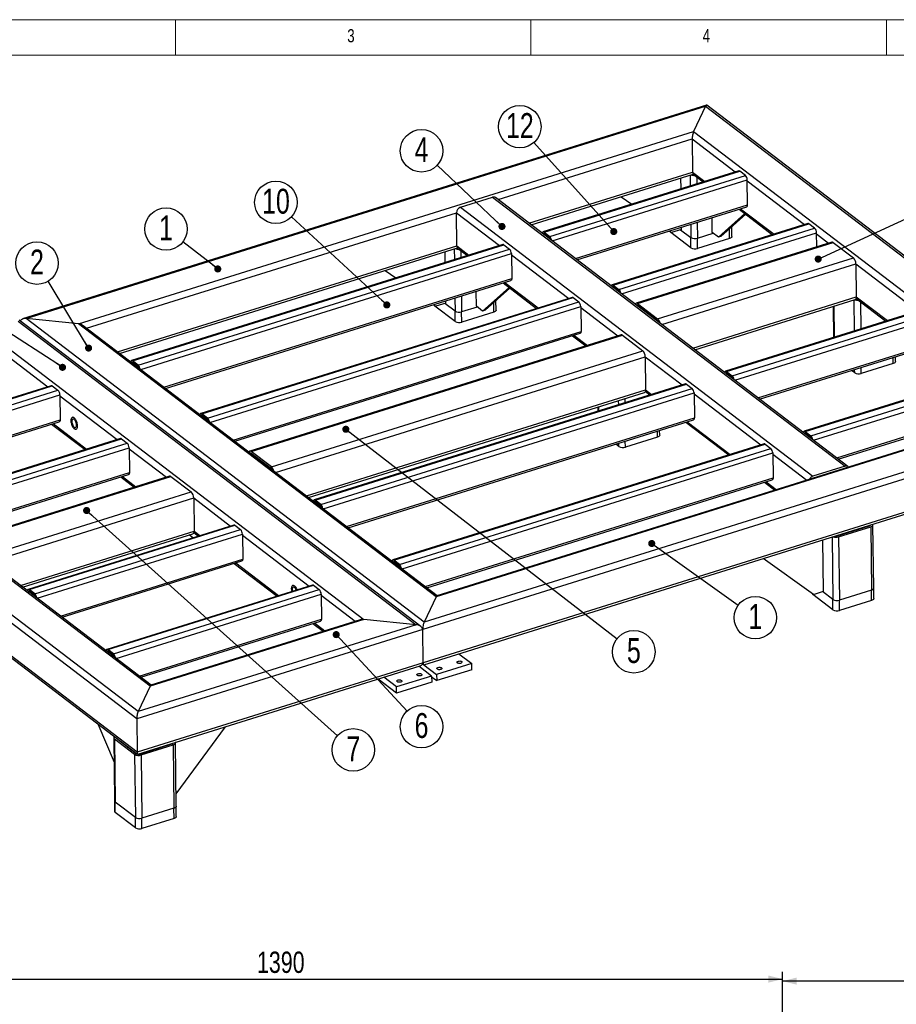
# Model space of a CAD drawing. Header units: millimetres. Extents: x 5 to 589, y 5 to 415.
# Tile 6 of 13: x 75 to 198, y 276 to 415. Entities that reach past the tile are written whole.
import ezdxf

# ---------------------------------------------------------------- set-up
doc = ezdxf.new("R2010")
doc.units = ezdxf.units.MM
doc.layers.add('COTES', color=1, linetype='Continuous')
doc.layers.add('NOTES', color=6, linetype='Continuous')
doc.layers.add('TRAIT-FORT', color=4, linetype='Continuous', lineweight=25)
doc.styles.add('SLDTEXTSTYLE0', font='TXT', dxfattribs={"width": 0.75})
doc.dimstyles.new('SLDDIMSTYLE0', dxfattribs={"dimtxt": 3, "dimasz": 2, "dimexe": 0, "dimexo": 0.0625, "dimgap": 0.75, "dimtad": 1, "dimlfac": 10, "dimrnd": 1e-09, "dimzin": 12, "dimdsep": 46, "dimtxsty": 'SLDTEXTSTYLE0', "dimsah": 1, "dimcen": 0.09, "dimadec": 0, "dimazin": 3, "dimtfac": 1, "dimtofl": 0, "dimtmove": 0, "dimatfit": 3, "dimfxl": 0, "dimfrac": 2, "dimtolj": 1, "dimtzin": 12, "dimarcsym": 0})
doc.dimstyles.new('SLDDIMSTYLE7', dxfattribs={"dimtxt": 0.18, "dimasz": 1, "dimexe": 0, "dimexo": 0.0625, "dimgap": 0, "dimtad": 0, "dimtih": 1, "dimtoh": 1, "dimdec": 0, "dimrnd": 1e-09, "dimzin": 0, "dimdsep": 46, "dimtxsty": 'Standard', "dimblk1": 'DOT', "dimblk2": 'DOT', "dimsah": 1, "dimcen": 0.09, "dimadec": 0, "dimazin": 0, "dimtfac": 1, "dimtdec": 0, "dimtofl": 0, "dimtmove": 0, "dimatfit": 3, "dimldrblk": 'DOT', "dimfxl": 0, "dimfrac": 2, "dimtolj": 1, "dimtzin": 0, "dimarcsym": 0})

# ---------------------------------------------------------------- blocks, each defined once
blk = doc.blocks.new('_D_2')
at = {"layer": 'COTES', "color": 1}
for p, q in [((43.4, 270.87), (43.4, 281)), ((43.4, 280), (182.4, 280)), ((182.4, 270.87), (182.4, 281))]:
    blk.add_line(p, q, dxfattribs=at)
for points in [[(43.4, 280), (45.4, 279.5), (45.4, 280.5)], [(182.4, 280), (180.4, 280.5), (180.4, 279.5)]]:
    blk.add_solid(points, dxfattribs=at)
at = {"layer": 'COTES', "color": 1, "insert": (108.47, 283.87), "char_height": 3, "attachment_point": 1, "style": 'SLDTEXTSTYLE0'}
blk.add_mtext('1390', dxfattribs=at)
blk = doc.blocks.new('_D_3')
at = {"layer": 'COTES', "color": 1}
for p, q in [((182.4, 270.87), (182.4, 280.71)), ((229.4, 270.87), (229.4, 280.71)), ((229.4, 279.71), (182.4, 279.71))]:
    blk.add_line(p, q, dxfattribs=at)
for points in [[(182.4, 279.71), (184.4, 279.21), (184.4, 280.21)], [(229.4, 279.71), (227.4, 280.21), (227.4, 279.21)]]:
    blk.add_solid(points, dxfattribs=at)
at = {"layer": 'COTES', "color": 1, "insert": (202.58, 283.58), "char_height": 3, "attachment_point": 1, "style": 'SLDTEXTSTYLE0'}
blk.add_mtext('470', dxfattribs=at)
blk = doc.blocks.new('SW_NOTE_6')
at = {"layer": 'NOTES', "color": 0}
blk.add_circle((2.43, -1.74), 2.99, dxfattribs=at)
at = {"layer": 'NOTES', "color": 0, "insert": (2.43, 0.17), "char_height": 3.5, "attachment_point": 2, "style": 'SLDTEXTSTYLE0'}
blk.add_mtext('1', dxfattribs=at)
blk = doc.blocks.new('_Dot')
at = {"color": 0, "linetype": 'ByBlock', "lineweight": -2}
blk.add_line((-0.5, 0), (-1, 0), dxfattribs=at)
at = {"color": 0, "linetype": 'ByBlock', "const_width": 0.5}
blk.add_lwpolyline([(-0.25, 0, 1), (0.25, 0, 1)], format="xyb", close=True, dxfattribs=at)
blk = doc.blocks.new('SW_NOTE_7')
at = {"layer": 'NOTES', "color": 0}
blk.add_circle((-2.36, 1.82), 2.99, dxfattribs=at)
at = {"layer": 'NOTES', "color": 0, "insert": (-2.36, 3.73), "char_height": 3.5, "attachment_point": 2, "style": 'SLDTEXTSTYLE0'}
blk.add_mtext('1', dxfattribs=at)
blk = doc.blocks.new('SW_NOTE_10')
at = {"layer": 'NOTES', "color": 0}
blk.add_circle((-1.55, 2.55), 2.99, dxfattribs=at)
at = {"layer": 'NOTES', "color": 0, "insert": (-1.55, 4.46), "char_height": 3.5, "attachment_point": 2, "style": 'SLDTEXTSTYLE0'}
blk.add_mtext('2', dxfattribs=at)
blk = doc.blocks.new('SW_NOTE_12')
at = {"layer": 'NOTES', "color": 0}
blk.add_circle((-2.17, 2.05), 2.99, dxfattribs=at)
at = {"layer": 'NOTES', "color": 0, "insert": (-2.17, 3.96), "char_height": 3.5, "attachment_point": 2, "style": 'SLDTEXTSTYLE0'}
blk.add_mtext('4', dxfattribs=at)
blk = doc.blocks.new('SW_NOTE_13')
at = {"layer": 'NOTES', "color": 0}
blk.add_circle((-1.99, 2.22), 2.99, dxfattribs=at)
at = {"layer": 'NOTES', "color": 0, "insert": (-1.98, 4.13), "char_height": 3.5, "attachment_point": 2, "style": 'SLDTEXTSTYLE0'}
blk.add_mtext('12', dxfattribs=at)
blk = doc.blocks.new('SW_NOTE_14')
at = {"layer": 'NOTES', "color": 0}
blk.add_circle((-2.19, 2.03), 2.99, dxfattribs=at)
at = {"layer": 'NOTES', "color": 0, "insert": (-2.18, 3.94), "char_height": 3.5, "attachment_point": 2, "style": 'SLDTEXTSTYLE0'}
blk.add_mtext('10', dxfattribs=at)
blk = doc.blocks.new('SW_NOTE_18')
at = {"layer": 'NOTES', "color": 0}
blk.add_circle((2.36, -1.83), 2.99, dxfattribs=at)
at = {"layer": 'NOTES', "color": 0, "insert": (2.37, 0.09), "char_height": 3.5, "attachment_point": 2, "style": 'SLDTEXTSTYLE0'}
blk.add_mtext('5', dxfattribs=at)
blk = doc.blocks.new('SW_NOTE_19')
at = {"layer": 'NOTES', "color": 0}
blk.add_circle((2.22, -1.99), 2.99, dxfattribs=at)
at = {"layer": 'NOTES', "color": 0, "insert": (2.23, -0.08), "char_height": 3.5, "attachment_point": 2, "style": 'SLDTEXTSTYLE0'}
blk.add_mtext('7', dxfattribs=at)
blk = doc.blocks.new('SW_NOTE_20')
at = {"layer": 'NOTES', "color": 0}
blk.add_circle((2.03, -2.19), 2.99, dxfattribs=at)
at = {"layer": 'NOTES', "color": 0, "insert": (2.03, -0.28), "char_height": 3.5, "attachment_point": 2, "style": 'SLDTEXTSTYLE0'}
blk.add_mtext('6', dxfattribs=at)

msp = doc.modelspace()

# ---------------------------------------------------------------- linework, layer by layer
at = {"color": 7, "linetype": 'Continuous', "lineweight": 18}
for p, q in [((589, 415), (5, 415)), ((97, 415), (97, 410)), ((147, 410), (147, 415)), ((197, 415), (197, 410)), ((584, 410), (10, 410))]:
    msp.add_line(p, q, dxfattribs=at)
at = {"layer": 'TRAIT-FORT', "color": 4, "linetype": 'Continuous', "lineweight": 25}
for p, q in [((171.6933, 402.9766), (75.5034, 372.891)), ((76.0037, 372.9343), (171.5774, 402.8272)), ((171.5774, 402.8272), (169.8942, 399.2515)), ((171.5774, 402.8272), (227.5559, 360.1125)), ((228.2238, 359.8634), (171.7319, 402.9698)), ((83.3556, 372.1845), (169.8942, 399.2515)), ((169.8942, 399.2515), (220.2041, 360.8623)), ((142.3768, 389.6782), (169.6906, 398.2213)), ((169.6906, 398.2213), (169.7448, 393.5554)), ((169.6906, 398.2213), (175.7549, 393.5938)), ((146.7296, 386.3568), (169.7448, 393.5554)), ((176.227, 393.7415), (148.6984, 385.1313)), ((148.8425, 385.0915), (176.3711, 393.7017)), ((169.7448, 393.5554), (171.4564, 392.2494)), ((177.1683, 393.0934), (176.3711, 393.7017)), ((147.0246, 386.1317), (169.825, 393.2631)), ((149.6397, 384.4832), (177.1683, 393.0934)), ((149.991, 383.8682), (177.4391, 392.4532)), ((168.1261, 391.2077), (168.1084, 392.7262)), ((169.3986, 393.1297), (169.4163, 391.6113)), ((169.8075, 393.2765), (171.2416, 392.1822)), ((170.3194, 392.8859), (170.3308, 391.8973)), ((177.4798, 388.9538), (177.4391, 392.4532)), ((177.4408, 392.3074), (185.498, 386.1593)), ((137.073, 388.6047), (141.5905, 390.0177)), ((141.5905, 390.0177), (191.1918, 352.1692)), ((191.603, 352.116), (142.0017, 389.9644)), ((159.6915, 390.0936), (161.1793, 389.035)), ((137.073, 388.6047), (186.6743, 350.7563)), ((153.2556, 381.3772), (177.4798, 388.9538)), ((153.4768, 381.2083), (177.3633, 388.6794)), ((176.2773, 388.3397), (180.9847, 384.7477)), ((176.492, 388.4069), (181.1995, 384.8149)), ((84.4962, 371.5747), (136.5151, 387.8449)), ((136.5693, 383.179), (136.5151, 387.8449)), ((136.5151, 387.8449), (142.5794, 383.2174)), ((172.5003, 385.0515), (172.4759, 387.1507)), ((173.386, 384.3757), (177.0954, 387.7154)), ((177.2201, 387.6203), (173.7389, 384.486)), ((185.9701, 386.307), (158.4415, 377.6968)), ((158.5856, 377.657), (186.1142, 386.2672)), ((159.3828, 377.0487), (186.9114, 385.6589)), ((166.4682, 385.2717), (166.7808, 385.0493)), ((168.1925, 385.4909), (166.7808, 385.0493)), ((168.0582, 385.4488), (169.5007, 384.3482)), ((168.1925, 385.4909), (168.1888, 385.8099)), ((169.479, 386.2134), (169.5007, 384.3482)), ((170.3936, 386.4994), (170.4197, 384.2544)), ((174.9541, 384.2093), (174.9384, 385.566)), ((175.2664, 384.4874), (175.2506, 385.8471)), ((186.9114, 385.6589), (186.1142, 386.2672)), ((148.7952, 384.7806), (148.9163, 384.8185)), ((148.8425, 385.0915), (149.6397, 384.4832)), ((149.6423, 384.2645), (148.8451, 384.8728)), ((159.7341, 376.4337), (187.1822, 385.0187)), ((166.6833, 385.0528), (166.6825, 385.1193)), ((169.5176, 382.8901), (166.6833, 385.0528)), ((169.5176, 382.8901), (169.5007, 384.3482)), ((170.4197, 384.2544), (172.6363, 384.9477)), ((170.4366, 382.7963), (170.4197, 384.2544)), ((174.9541, 384.2093), (170.4366, 382.7963)), ((173.386, 384.3757), (172.5003, 385.0515)), ((173.7389, 384.486), (173.386, 384.3757)), ((187.2051, 383.0529), (187.1822, 385.0187)), ((187.1839, 384.8729), (188.8818, 383.5773)), ((88.8489, 368.2533), (136.5693, 383.179)), ((89.1439, 368.0282), (136.6632, 382.891)), ((143.0515, 383.3651), (90.8177, 367.0278)), ((90.9619, 366.988), (143.1957, 383.3253)), ((91.7591, 366.3797), (143.9928, 382.717)), ((136.2231, 382.7533), (136.2408, 381.2349)), ((136.5693, 383.179), (138.2809, 381.873)), ((136.7296, 382.8256), (138.0661, 381.8058)), ((137.1439, 382.5095), (137.1554, 381.5209)), ((143.1957, 383.3253), (143.9928, 382.717)), ((189.3321, 383.7181), (161.8035, 375.1079)), ((161.9957, 375.0549), (189.5243, 383.6651)), ((189.5243, 383.6651), (192.3587, 381.5023)), ((92.1103, 365.7647), (144.2636, 382.0768)), ((134.9506, 380.8313), (134.933, 382.3498)), ((144.2636, 382.0768), (144.3043, 378.5774)), ((144.2653, 381.931), (152.3225, 375.7829)), ((164.8301, 372.8921), (192.3587, 381.5023)), ((126.516, 379.7172), (128.0038, 378.6586)), ((165.406, 372.1057), (192.7198, 380.6488)), ((192.7198, 380.6488), (192.774, 375.9829)), ((192.7198, 380.6488), (201.4413, 373.9938)), ((95.3749, 363.2736), (144.3043, 378.5774)), ((95.5962, 363.1048), (144.1878, 378.303)), ((140.2105, 373.9993), (143.9199, 377.339)), ((144.0446, 377.2439), (140.5634, 374.1096)), ((143.1018, 377.9633), (147.8092, 374.3713)), ((143.3166, 378.0305), (148.024, 374.4385)), ((158.5383, 377.3461), (158.6594, 377.384)), ((158.5856, 377.657), (159.3828, 377.0487)), ((159.3854, 376.83), (158.5882, 377.4383)), ((152.7946, 375.9306), (100.5608, 359.5933)), ((100.705, 359.5535), (152.9388, 375.8908)), ((136.3035, 375.837), (136.3252, 373.9718)), ((137.2181, 376.123), (137.2442, 373.878)), ((139.3248, 374.6751), (139.3004, 376.7743)), ((142.091, 374.111), (142.0752, 375.4707)), ((152.9388, 375.8908), (153.7359, 375.2825)), ((169.7587, 368.7843), (192.774, 375.9829)), ((170.0537, 368.5592), (192.6187, 375.617)), ((192.4278, 375.5572), (192.4785, 371.1904)), ((192.7472, 375.7723), (196.9279, 372.5821)), ((192.774, 375.9829), (197.1427, 372.6493)), ((101.5022, 358.9452), (153.7359, 375.2825)), ((101.8534, 358.3302), (154.0067, 374.6423)), ((133.2928, 374.8953), (133.6053, 374.6729)), ((133.5078, 374.6764), (133.507, 374.7429)), ((136.3421, 372.5137), (133.5078, 374.6764)), ((135.017, 375.1145), (133.6053, 374.6729)), ((136.3252, 373.9718), (134.8827, 375.0724)), ((135.017, 375.1145), (135.0133, 375.4335)), ((139.4608, 374.5713), (137.2442, 373.878)), ((140.2105, 373.9993), (139.3248, 374.6751)), ((140.5634, 374.1096), (140.2105, 373.9993)), ((141.7786, 373.8329), (141.7629, 375.1896)), ((154.0067, 374.6423), (154.0474, 371.1429)), ((154.0084, 374.4965), (159.2493, 370.4975)), ((161.9957, 375.0549), (164.8301, 372.8921)), ((164.8335, 372.6005), (161.9991, 374.7633)), ((162.0402, 374.674), (162.094, 374.6909)), ((201.9133, 374.1414), (174.3847, 365.5312)), ((174.5289, 365.4914), (202.0575, 374.1016)), ((189.5291, 374.6506), (189.5799, 370.2838)), ((189.6287, 374.6818), (189.6795, 370.315)), ((193.3485, 375.3134), (193.3931, 371.4765)), ((131.5208, 329.6173), (75.0289, 372.7237)), ((83.3556, 372.1845), (76.0037, 372.9343)), ((131.9823, 330.2196), (76.0037, 372.9343)), ((136.3421, 372.5137), (136.3252, 373.9718)), ((137.2611, 372.4199), (137.2442, 373.878)), ((141.7786, 373.8329), (137.2611, 372.4199)), ((175.3261, 364.8831), (202.8547, 373.4933)), ((175.6773, 364.2681), (203.1255, 372.8532)), ((74.8744, 372.5811), (130.8529, 329.8664)), ((133.6654, 333.7954), (83.3556, 372.1845)), ((133.8024, 333.9514), (84.0235, 371.9354)), ((105.118, 355.8391), (154.0474, 371.1429)), ((105.3393, 355.6703), (153.9309, 370.8685)), ((159.6996, 370.6383), (107.4658, 354.301)), ((107.658, 354.2479), (159.8918, 370.5853)), ((152.8449, 370.5288), (154.7359, 369.0858)), ((153.0597, 370.596), (154.9507, 369.153)), ((159.8918, 370.5853), (162.7261, 368.4225)), ((73.1912, 369.0054), (123.501, 330.6162)), ((178.9419, 361.7771), (203.1661, 369.3537)), ((179.1632, 361.6082), (203.0497, 369.0793)), ((72.9876, 367.9752), (79.0519, 363.3477)), ((110.4924, 352.0852), (162.7261, 368.4225)), ((111.0683, 351.2988), (163.0872, 367.5689)), ((163.0872, 367.5689), (163.1414, 362.903)), ((163.0872, 367.5689), (168.2658, 363.6174)), ((197.9833, 366.6368), (197.9733, 367.4916)), ((198.2956, 366.9149), (198.2878, 367.5899)), ((90.9146, 366.6771), (91.0356, 366.715)), ((91.7591, 366.3797), (90.9619, 366.988)), ((91.7616, 366.161), (90.9644, 366.7693)), ((192.5468, 365.3176), (192.5413, 365.7926)), ((193.4658, 365.2238), (193.4558, 366.0786)), ((197.9833, 366.6368), (193.4658, 365.2238)), ((174.4816, 365.1805), (174.6026, 365.2184)), ((174.5289, 365.4914), (175.3261, 364.8831)), ((175.3286, 364.6644), (174.5314, 365.2727)), ((212.985, 365.6931), (185.4564, 357.0829)), ((185.6006, 357.0431), (213.1292, 365.6533)), ((186.3978, 356.4348), (213.9264, 365.045)), ((186.749, 355.8198), (214.1972, 364.4048)), ((192.5468, 365.3176), (192.1037, 365.6557)), ((79.524, 363.4954), (50.5836, 354.4436)), ((50.7278, 354.4039), (79.6681, 363.4556)), ((79.6681, 363.4556), (80.4653, 362.8473)), ((168.7378, 363.765), (116.5041, 347.4277)), ((116.6483, 347.3879), (168.882, 363.7252)), ((117.4454, 346.7796), (169.6792, 363.1169)), ((168.882, 363.7252), (169.6792, 363.1169)), ((51.525, 353.7956), (80.4653, 362.8473)), ((51.8762, 353.1806), (80.7361, 362.2071)), ((80.7361, 362.2071), (80.7768, 358.7077)), ((80.7378, 362.0613), (88.795, 355.9132)), ((115.421, 347.9774), (163.1414, 362.903)), ((115.716, 347.7523), (162.9862, 362.5371)), ((117.7967, 346.1646), (169.95, 362.4768)), ((160.211, 361.6691), (160.2176, 361.1001)), ((163.1146, 362.6924), (163.7525, 362.2057)), ((163.1414, 362.903), (163.9672, 362.2729)), ((169.95, 362.4768), (169.9906, 358.9773)), ((169.9517, 362.3309), (179.3375, 355.169)), ((91.7482, 317.6355), (35.7696, 360.3502)), ((220.2041, 360.8623), (133.6654, 333.7954)), ((219.7037, 360.819), (133.7813, 333.9448)), ((156.3978, 360.4764), (156.4044, 359.9074)), ((156.4974, 360.5076), (156.504, 359.9386)), ((159.2964, 361.3831), (159.303, 360.814)), ((190.0136, 353.3288), (214.2378, 360.9054)), ((190.2349, 353.1599), (214.1214, 360.631)), ((91.5446, 316.6053), (34.8574, 359.8607)), ((93.4313, 321.2112), (43.1215, 359.6004)), ((93.5683, 321.3672), (43.7894, 359.3513)), ((100.6577, 359.2426), (100.7787, 359.2805)), ((101.5022, 358.9452), (100.705, 359.5535)), ((101.5047, 358.7265), (100.7076, 359.3348)), ((121.0613, 343.6736), (169.9906, 358.9773)), ((228.4817, 359.4355), (131.7787, 329.1894)), ((227.5559, 360.1125), (131.9823, 330.2196)), ((55.1408, 350.6895), (80.7768, 358.7077)), ((55.3621, 350.5207), (80.6603, 358.4333)), ((79.5742, 358.0936), (84.2817, 354.5016)), ((79.789, 358.1608), (84.4965, 354.5688)), ((121.2825, 343.5047), (169.8742, 358.7029)), ((168.7881, 358.3632), (174.8242, 353.7574)), ((169.0029, 358.4304), (175.039, 353.8246)), ((164.8078, 356.2604), (160.2903, 354.8474)), ((164.8078, 356.2604), (164.7978, 357.1152)), ((165.1201, 356.5385), (165.1123, 357.2135)), ((185.5533, 356.7322), (185.6743, 356.7701)), ((185.6006, 357.0431), (186.3978, 356.4348)), ((186.4003, 356.2161), (185.6032, 356.8244)), ((91.5988, 311.9394), (34.9117, 355.1948)), ((35.1696, 354.7669), (91.6614, 311.6605)), ((89.2671, 356.0609), (60.3267, 347.0091)), ((60.4709, 346.9693), (89.4112, 356.0211)), ((61.2681, 346.3611), (90.2084, 355.4128)), ((61.6193, 345.746), (90.4792, 354.7726)), ((89.4112, 356.0211), (90.2084, 355.4128)), ((90.4792, 354.7726), (90.5199, 351.2732)), ((179.8095, 355.3167), (127.5758, 338.9794)), ((127.72, 338.9396), (179.9537, 355.2769)), ((228.5359, 354.7697), (131.8329, 324.5236)), ((159.3713, 354.9412), (158.9282, 355.2793)), ((159.3713, 354.9412), (159.3658, 355.4162)), ((160.2903, 354.8474), (160.2803, 355.7022)), ((179.9537, 355.2769), (180.7509, 354.6686)), ((90.4809, 354.6268), (95.7218, 350.6278)), ((110.4924, 352.0852), (107.658, 354.2479)), ((110.4958, 351.7936), (107.6614, 353.9563)), ((107.7025, 353.8671), (107.7563, 353.8839)), ((128.5171, 338.3313), (180.7509, 354.6686)), ((128.8684, 337.7163), (181.0217, 354.0284)), ((131.9342, 324.2379), (228.1241, 354.3235)), ((181.0217, 354.0284), (181.0624, 350.529)), ((181.0234, 353.8826), (185.8214, 350.2215)), ((191.1918, 352.1692), (186.6743, 350.7563)), ((64.8839, 343.255), (90.5199, 351.2732)), ((65.1052, 343.0862), (90.4034, 350.9988)), ((96.172, 350.7686), (67.2317, 341.7168)), ((67.4239, 341.6638), (96.3643, 350.7156)), ((89.3173, 350.6591), (91.2084, 349.2161)), ((89.5321, 350.7263), (91.4232, 349.2833)), ((96.3643, 350.7156), (99.1986, 348.5528)), ((132.133, 335.2252), (181.0624, 350.529)), ((132.3542, 335.0564), (180.9459, 350.2546)), ((179.8598, 349.9149), (181.308, 348.8098)), ((180.0746, 349.9821), (181.5228, 348.877)), ((70.2583, 339.501), (99.1986, 348.5528)), ((70.8342, 338.7146), (99.5597, 347.6992)), ((99.5597, 347.6992), (99.6139, 343.0333)), ((99.5597, 347.6992), (104.7383, 343.7477)), ((116.6009, 347.077), (116.722, 347.1149)), ((117.4454, 346.7796), (116.6483, 347.3879)), ((117.448, 346.5609), (116.6508, 347.1692)), ((105.2103, 343.8953), (76.27, 334.8435)), ((76.4142, 334.8038), (105.3545, 343.8555)), ((105.3545, 343.8555), (106.1516, 343.2472)), ((190.1079, 342.3556), (194.6254, 343.7686)), ((190.285, 342.2205), (194.8025, 343.6334)), ((194.7319, 343.8793), (194.7325, 343.822)), ((194.8025, 343.6334), (194.9059, 334.7391)), ((195.2182, 335.0172), (195.1148, 343.9115)), ((75.1869, 335.3932), (99.6139, 343.0333)), ((75.4819, 335.1681), (99.4586, 342.6674)), ((77.2113, 334.1955), (106.1516, 343.2472)), ((77.5626, 333.5805), (106.4224, 342.6071)), ((99.4493, 342.0934), (98.9185, 342.4985)), ((99.5871, 342.8227), (100.2249, 342.336)), ((99.6139, 343.0333), (100.4397, 342.4032)), ((106.4224, 342.6071), (106.4631, 339.1076)), ((106.4241, 342.4612), (115.81, 335.2993)), ((190.285, 342.2205), (190.3884, 333.3261)), ((191.4755, 342.8608), (191.4764, 342.7837)), ((191.9328, 343.0039), (191.9337, 342.9267)), ((188.1612, 334.5626), (188.0771, 341.7979)), ((189.3673, 342.2014), (189.4694, 333.4199)), ((80.8272, 331.0894), (106.4631, 339.1076)), ((81.0484, 330.9206), (106.3466, 338.8332)), ((105.2606, 338.4935), (111.2966, 333.8877)), ((105.4754, 338.5607), (111.5114, 333.9549)), ((127.6727, 338.6287), (127.7937, 338.6666)), ((128.5171, 338.3313), (127.72, 338.9396)), ((128.5197, 338.1126), (127.7225, 338.7209)), ((186.7495, 334.121), (179.6601, 339.1653)), ((116.282, 335.447), (87.3417, 326.3952)), ((87.4859, 326.3555), (116.4262, 335.4072)), ((116.4262, 335.4072), (117.2233, 334.7989)), ((76.3668, 334.4929), (76.4879, 334.5307)), ((77.2113, 334.1955), (76.4142, 334.8038)), ((77.2139, 333.9768), (76.4167, 334.5851)), ((88.283, 325.7472), (117.2233, 334.7989)), ((88.6343, 325.1322), (117.4942, 334.1587)), ((117.4942, 334.1587), (117.5348, 330.6593)), ((117.4958, 334.0129), (122.2938, 330.3518)), ((186.652, 334.1245), (186.6512, 334.191)), ((189.4863, 331.9618), (186.652, 334.1245)), ((186.7495, 334.121), (188.1612, 334.5626)), ((189.4694, 333.4199), (188.0269, 334.5205)), ((194.9059, 334.7391), (190.3884, 333.3261)), ((194.9228, 333.281), (194.9059, 334.7391)), ((195.2351, 333.5591), (195.2182, 335.0172)), ((133.6654, 333.7954), (131.9823, 330.2196)), ((189.4863, 331.9618), (189.4694, 333.4199)), ((190.4053, 331.868), (190.3884, 333.3261)), ((194.9228, 333.281), (190.4053, 331.868)), ((130.8529, 329.8664), (91.7482, 317.6355)), ((91.8989, 322.6411), (117.5348, 330.6593)), ((92.1201, 322.4723), (117.4184, 330.3849)), ((123.501, 330.6162), (93.4313, 321.2112)), ((123.0007, 330.5729), (93.5472, 321.3606)), ((116.3323, 330.0452), (117.7805, 328.9401)), ((116.5471, 330.1124), (117.9953, 329.0073)), ((130.8529, 329.8664), (123.501, 330.6162)), ((131.7787, 329.1894), (91.5446, 316.6053)), ((131.8329, 324.5236), (131.7787, 329.1894)), ((87.4385, 326.0446), (87.5596, 326.0824)), ((88.283, 325.7472), (87.4859, 326.3555)), ((88.2856, 325.5285), (87.4884, 326.1367)), ((136.8845, 325.7862), (138.6837, 324.4134)), ((131.8329, 324.5236), (91.5988, 311.9394)), ((131.7811, 324.332), (131.8955, 324.2447)), ((131.9435, 324.2408), (133.7426, 322.868)), ((138.6837, 324.4134), (133.7426, 322.868)), ((138.6938, 323.5385), (138.6837, 324.4134)), ((91.7001, 311.6537), (131.4211, 324.0774)), ((133.0368, 322.6472), (131.2376, 324.02)), ((133.7426, 322.868), (133.7528, 321.9931)), ((138.6938, 323.5385), (133.7528, 321.9931)), ((128.1059, 320.2269), (125.4906, 322.2225)), ((128.0957, 321.1018), (126.2966, 322.4746)), ((133.0368, 322.6472), (128.0957, 321.1018)), ((133.0469, 321.7723), (128.1059, 320.2269)), ((133.0368, 322.6472), (133.0469, 321.7723)), ((133.038, 322.5385), (133.7528, 321.9931)), ((93.4313, 321.2112), (91.7482, 317.6355)), ((128.1059, 320.2269), (128.0957, 321.1018)), ((86.0714, 315.926), (88.3548, 310.528)), ((91.5446, 316.6053), (91.5988, 311.9394)), ((97.1051, 306.0827), (104.0263, 315.509)), ((88.315, 313.9582), (88.4183, 305.0638)), ((88.4169, 313.7893), (91.2513, 311.6265)), ((88.4169, 313.7893), (88.5203, 304.895)), ((88.6993, 313.8776), (91.5336, 311.7148)), ((88.8075, 313.8382), (88.808, 313.7946)), ((96.6171, 313.1917), (96.6178, 313.1344)), ((97.1035, 304.3295), (97.0001, 313.2239)), ((91.9931, 311.668), (96.5106, 313.0809)), ((92.1703, 311.5328), (96.6878, 312.9458)), ((93.3608, 312.1732), (93.3617, 312.096)), ((93.8181, 312.3162), (93.819, 312.2391)), ((96.6878, 312.9458), (96.7911, 304.0514)), ((91.2513, 311.6265), (91.3546, 302.7322)), ((92.1703, 311.5328), (92.2736, 302.6385)), ((88.4183, 305.0638), (88.4353, 303.6058)), ((91.3546, 302.7322), (88.5203, 304.895)), ((88.5372, 303.4369), (88.5203, 304.895)), ((97.1051, 306.0827), (97.0832, 306.0758)), ((91.3716, 301.2741), (88.5372, 303.4369)), ((96.7911, 304.0514), (92.2736, 302.6385)), ((96.8081, 302.5933), (96.7911, 304.0514)), ((97.1204, 302.8714), (97.1035, 304.3295)), ((91.3716, 301.2741), (91.3546, 302.7322)), ((92.2906, 301.1804), (92.2736, 302.6385)), ((96.8081, 302.5933), (92.2906, 301.1804))]:
    msp.add_line(p, q, dxfattribs=at)
at = {"layer": 'TRAIT-FORT', "color": 4, "linetype": 'Continuous', "lineweight": 25, "flags": 128}
for points in [[(177.3633, 388.6794), (177.3659, 388.6802), (177.4055, 388.7039), (177.4378, 388.745), (177.4615, 388.8019), (177.4757, 388.8724), (177.4798, 388.9538)], [(148.8425, 385.0915), (148.7908, 385.1227), (148.7412, 385.1358), (148.6958, 385.1304), (148.6561, 385.1068), (148.6239, 385.0657), (148.6002, 385.0088), (148.5862, 384.9401)], [(148.8451, 384.8728), (148.8192, 384.8884), (148.7944, 384.8949), (148.7717, 384.8923), (148.7519, 384.8804), (148.7357, 384.8599), (148.7248, 384.8344)], [(175.2664, 384.4874), (175.2662, 384.4763), (175.2496, 384.4134), (175.2081, 384.353), (175.1432, 384.2975), (175.0575, 384.2489), (174.9541, 384.2093)], [(144.3043, 378.5774), (144.3002, 378.496), (144.286, 378.4255), (144.2623, 378.3686), (144.2301, 378.3275), (144.1904, 378.3038), (144.1878, 378.303)], [(158.5856, 377.657), (158.5339, 377.6881), (158.4843, 377.7013), (158.4389, 377.6959), (158.3992, 377.6722), (158.367, 377.6312), (158.3433, 377.5743), (158.3293, 377.5056)], [(158.5882, 377.4383), (158.5623, 377.4539), (158.5375, 377.4604), (158.5148, 377.4577), (158.495, 377.4459), (158.4789, 377.4254), (158.4679, 377.3998)], [(192.774, 375.9829), (192.7685, 375.8743), (192.7496, 375.7803), (192.718, 375.7044), (192.675, 375.6497), (192.6222, 375.6181), (192.6187, 375.617)], [(142.091, 374.111), (142.0907, 374.0999), (142.0742, 374.037), (142.0326, 373.9766), (141.9678, 373.9211), (141.882, 373.8725), (141.7786, 373.8329)], [(161.9957, 375.0549), (161.9267, 375.0964), (161.8607, 375.114), (161.8, 375.1068), (161.7472, 375.0752), (161.7042, 375.0205), (161.675, 374.9526)], [(154.0474, 371.1429), (154.0433, 371.0615), (154.0291, 370.991), (154.0054, 370.9341), (153.9732, 370.893), (153.9335, 370.8693), (153.9309, 370.8685)], [(90.9619, 366.988), (90.9102, 367.0192), (90.8606, 367.0323), (90.8151, 367.0269), (90.7755, 367.0033), (90.7432, 366.9622), (90.7196, 366.9053), (90.7056, 366.8366)], [(90.9644, 366.7693), (90.9386, 366.7849), (90.9138, 366.7914), (90.8911, 366.7887), (90.8712, 366.7769), (90.8551, 366.7564), (90.8442, 366.7309)], [(198.2956, 366.9149), (198.2953, 366.9038), (198.2788, 366.8409), (198.2373, 366.7805), (198.1724, 366.725), (198.0866, 366.6765), (197.9833, 366.6368)], [(174.5289, 365.4914), (174.4772, 365.5226), (174.4276, 365.5357), (174.3821, 365.5303), (174.3425, 365.5067), (174.3102, 365.4656), (174.2865, 365.4087), (174.2726, 365.34)], [(174.5314, 365.2727), (174.5056, 365.2883), (174.4808, 365.2949), (174.4581, 365.2922), (174.4382, 365.2803), (174.4221, 365.2598), (174.4112, 365.2343)], [(163.1414, 362.903), (163.136, 362.7944), (163.1171, 362.7004), (163.0855, 362.6246), (163.0425, 362.5698), (162.9896, 362.5382), (162.9862, 362.5371)], [(82.2928, 358.5625), (82.3023, 358.4158), (82.3274, 358.262), (82.3671, 358.1064), (82.4201, 357.9542), (82.4847, 357.8107), (82.5585, 357.6806), (82.6391, 357.5685), (82.7238, 357.4782), (82.8096, 357.4127), (82.8936, 357.3743), (82.973, 357.3643), (83.0451, 357.383), (83.1074, 357.4298), (83.1578, 357.503), (83.1946, 357.6003), (83.2165, 357.7183), (83.2228, 357.8529), (83.2133, 357.9996), (83.1882, 358.1534), (83.1485, 358.309), (83.0955, 358.4612), (83.0309, 358.6047), (82.9571, 358.7348), (82.8765, 358.8469), (82.7919, 358.9372), (82.706, 359.0027), (82.622, 359.0411), (82.5426, 359.0511), (82.4705, 359.0324), (82.4082, 358.9856), (82.3578, 358.9124), (82.321, 358.8151), (82.2991, 358.6971), (82.2928, 358.5625)], [(82.2928, 358.5625), (82.3023, 358.4158), (82.3274, 358.262), (82.3671, 358.1064), (82.4201, 357.9542), (82.4847, 357.8107), (82.5585, 357.6806), (82.6391, 357.5685), (82.7238, 357.4782), (82.8096, 357.4127), (82.8936, 357.3743), (82.973, 357.3643), (83.0451, 357.383), (83.1074, 357.4298), (83.1578, 357.503), (83.1946, 357.6003), (83.2165, 357.7183), (83.2228, 357.8529), (83.2133, 357.9996), (83.1882, 358.1534), (83.1485, 358.309), (83.0955, 358.4612), (83.0309, 358.6047), (82.9571, 358.7348), (82.8765, 358.8469), (82.7919, 358.9372), (82.706, 359.0027), (82.622, 359.0411), (82.5426, 359.0511), (82.4705, 359.0324), (82.4082, 358.9856), (82.3578, 358.9124), (82.321, 358.8151), (82.2991, 358.6971), (82.2928, 358.5625)], [(100.705, 359.5535), (100.6533, 359.5846), (100.6037, 359.5978), (100.5582, 359.5924), (100.5186, 359.5687), (100.4863, 359.5277), (100.4627, 359.4708), (100.4487, 359.4021)], [(100.7076, 359.3348), (100.6817, 359.3503), (100.6569, 359.3569), (100.6342, 359.3542), (100.6143, 359.3424), (100.5982, 359.3219), (100.5873, 359.2963)], [(169.9906, 358.9773), (169.9865, 358.8959), (169.9724, 358.8254), (169.9487, 358.7685), (169.9164, 358.7274), (169.8768, 358.7038), (169.8742, 358.7029)], [(80.7768, 358.7077), (80.7726, 358.6263), (80.7585, 358.5558), (80.7348, 358.4989), (80.7025, 358.4578), (80.6629, 358.4341), (80.6603, 358.4333)], [(82.4257, 358.4611), (82.4348, 358.3377), (82.459, 358.2081), (82.4972, 358.0786), (82.5476, 357.955), (82.6078, 357.8433), (82.6751, 357.7487), (82.7462, 357.6754), (82.8178, 357.6271), (82.8866, 357.6059), (82.9495, 357.6129), (83.0033, 357.6477), (83.0457, 357.7086), (83.0746, 357.7929), (83.0887, 357.8966), (83.0873, 358.0149), (83.0705, 358.1421), (83.0391, 358.2724), (82.9946, 358.3997), (82.9389, 358.518), (82.8748, 358.6218), (82.8053, 358.7063), (82.7335, 358.7674), (82.6628, 358.8024), (82.5966, 358.8095), (82.5379, 358.7885), (82.4895, 358.7404), (82.4537, 358.6673), (82.4321, 358.5728), (82.4257, 358.4611)], [(165.1201, 356.5385), (165.1198, 356.5274), (165.1033, 356.4645), (165.0618, 356.4041), (164.9969, 356.3486), (164.9111, 356.3001), (164.8078, 356.2604)], [(185.6006, 357.0431), (185.5489, 357.0743), (185.4993, 357.0874), (185.4538, 357.082), (185.4142, 357.0584), (185.3819, 357.0173), (185.3583, 356.9604), (185.3443, 356.8917)], [(185.6032, 356.8244), (185.5773, 356.84), (185.5525, 356.8465), (185.5298, 356.8439), (185.5099, 356.832), (185.4938, 356.8115), (185.4829, 356.786)], [(107.658, 354.2479), (107.5891, 354.2895), (107.523, 354.307), (107.4623, 354.2998), (107.4095, 354.2683), (107.3665, 354.2135), (107.3374, 354.1457)], [(90.5199, 351.2732), (90.5157, 351.1918), (90.5016, 351.1213), (90.4779, 351.0644), (90.4456, 351.0233), (90.406, 350.9996), (90.4034, 350.9988)], [(181.0624, 350.529), (181.0582, 350.4476), (181.0441, 350.3771), (181.0204, 350.3202), (180.9881, 350.2791), (180.9485, 350.2554), (180.9459, 350.2546)], [(116.6483, 347.3879), (116.5965, 347.4191), (116.547, 347.4322), (116.5015, 347.4268), (116.4619, 347.4032), (116.4296, 347.3621), (116.4059, 347.3052), (116.392, 347.2365)], [(116.6508, 347.1692), (116.6249, 347.1848), (116.6002, 347.1913), (116.5774, 347.1887), (116.5576, 347.1768), (116.5415, 347.1563), (116.5305, 347.1308)], [(194.8025, 343.6334), (194.9059, 343.6731), (194.9916, 343.7216), (195.0565, 343.7771), (195.098, 343.8375), (195.1146, 343.9004), (195.1055, 343.9635), (195.0926, 343.9922)], [(99.6139, 343.0333), (99.6084, 342.9247), (99.5895, 342.8307), (99.558, 342.7549), (99.5149, 342.7001), (99.4621, 342.6685), (99.4586, 342.6674)], [(106.4631, 339.1076), (106.459, 339.0262), (106.4448, 338.9557), (106.4212, 338.8988), (106.3889, 338.8577), (106.3492, 338.8341), (106.3466, 338.8332)], [(127.72, 338.9396), (127.6682, 338.9707), (127.6187, 338.9839), (127.5732, 338.9785), (127.5336, 338.9549), (127.5013, 338.9138), (127.4776, 338.8569), (127.4637, 338.7882)], [(127.7225, 338.7209), (127.6966, 338.7365), (127.6719, 338.743), (127.6491, 338.7403), (127.6293, 338.7285), (127.6132, 338.708), (127.6022, 338.6825)], [(114.1109, 334.7679), (114.0962, 334.8059), (114.0317, 334.9495), (113.9579, 335.0795), (113.8773, 335.1916), (113.7926, 335.2819), (113.7068, 335.3474), (113.6228, 335.3858), (113.5433, 335.3958), (113.4712, 335.3771), (113.4089, 335.3304), (113.3585, 335.2571), (113.3218, 335.1598), (113.2999, 335.0419), (113.2936, 334.9072)], [(114.1109, 334.7679), (114.0962, 334.8059), (114.0317, 334.9495), (113.9579, 335.0795), (113.8773, 335.1916), (113.7926, 335.2819), (113.7068, 335.3474), (113.6228, 335.3858), (113.5433, 335.3958), (113.4712, 335.3771), (113.4089, 335.3304), (113.3585, 335.2571), (113.3218, 335.1598), (113.2999, 335.0419), (113.2936, 334.9072)], [(76.4142, 334.8038), (76.3624, 334.8349), (76.3129, 334.8481), (76.2674, 334.8427), (76.2278, 334.819), (76.1955, 334.778), (76.1718, 334.7211), (76.1579, 334.6524)], [(76.4167, 334.5851), (76.3908, 334.6006), (76.3661, 334.6072), (76.3433, 334.6045), (76.3235, 334.5927), (76.3074, 334.5721), (76.2964, 334.5466)], [(113.9999, 334.7332), (113.9953, 334.7444), (113.9397, 334.8628), (113.8756, 334.9666), (113.806, 335.051), (113.7343, 335.1121), (113.6636, 335.1471), (113.5974, 335.1542), (113.5387, 335.1332), (113.4903, 335.0851), (113.4545, 335.012), (113.4328, 334.9175), (113.4264, 334.8059)], [(113.4264, 334.8059), (113.4356, 334.6824), (113.4573, 334.5635)], [(195.2182, 335.0172), (195.2179, 335.0061), (195.2014, 334.9432), (195.1599, 334.8828), (195.095, 334.8272), (195.0092, 334.7787), (194.9059, 334.7391)], [(194.9059, 334.7391), (195.0092, 334.7787), (195.095, 334.8272), (195.1599, 334.8828), (195.2014, 334.9432), (195.2179, 335.0061), (195.2182, 335.0172)], [(195.2351, 333.5591), (195.2349, 333.548), (195.2183, 333.4851), (195.1768, 333.4247), (195.1119, 333.3692), (195.0262, 333.3206), (194.9228, 333.281)], [(117.5348, 330.6593), (117.5307, 330.5779), (117.5165, 330.5074), (117.4929, 330.4505), (117.4606, 330.4094), (117.421, 330.3857), (117.4184, 330.3849)], [(87.4859, 326.3555), (87.4341, 326.3866), (87.3846, 326.3997), (87.3391, 326.3944), (87.2995, 326.3707), (87.2672, 326.3296), (87.2435, 326.2727), (87.2296, 326.204)], [(87.4884, 326.1367), (87.4625, 326.1523), (87.4378, 326.1589), (87.415, 326.1562), (87.3952, 326.1444), (87.3791, 326.1238), (87.3681, 326.0983)], [(137.2606, 324.6829), (137.3027, 324.6364), (137.3145, 324.5857), (137.2948, 324.5353), (137.2454, 324.4897), (137.1707, 324.4529), (137.0773, 324.4282), (136.9736, 324.4178), (136.8687, 324.4226), (136.772, 324.4423), (136.692, 324.4749), (136.6359, 324.5177), (136.6086, 324.5669), (136.6126, 324.618), (136.6476, 324.6666), (136.7103, 324.7083), (136.7953, 324.7393), (136.895, 324.7571), (137.0005, 324.7599), (137.1024, 324.7475), (137.1918, 324.7211), (137.2606, 324.6829)], [(131.6137, 322.9167), (131.6558, 322.8702), (131.6676, 322.8195), (131.6479, 322.7691), (131.5985, 322.7235), (131.5238, 322.6867), (131.4304, 322.662), (131.3267, 322.6516), (131.2218, 322.6564), (131.1251, 322.6761), (131.0451, 322.7087), (130.989, 322.7515), (130.9617, 322.8007), (130.9658, 322.8518), (131.0007, 322.9004), (131.0634, 322.9421), (131.1484, 322.9731), (131.2481, 322.9909), (131.3536, 322.9937), (131.4555, 322.9813), (131.5449, 322.9549), (131.6137, 322.9167)], [(134.4371, 323.7998), (134.4793, 323.7533), (134.491, 323.7026), (134.4713, 323.6522), (134.4219, 323.6066), (134.3472, 323.5698), (134.2539, 323.5451), (134.1501, 323.5347), (134.0452, 323.5395), (133.9485, 323.5592), (133.8685, 323.5918), (133.8124, 323.6346), (133.7852, 323.6838), (133.7892, 323.7349), (133.8241, 323.7835), (133.8869, 323.8252), (133.9719, 323.8562), (134.0715, 323.874), (134.177, 323.8768), (134.279, 323.8644), (134.3683, 323.838), (134.4371, 323.7998)], [(128.7902, 322.0336), (128.8324, 321.9871), (128.8441, 321.9364), (128.8244, 321.886), (128.775, 321.8404), (128.7003, 321.8036), (128.607, 321.7789), (128.5032, 321.7685), (128.3984, 321.7733), (128.3016, 321.793), (128.2216, 321.8256), (128.1655, 321.8684), (128.1383, 321.9176), (128.1423, 321.9687), (128.1772, 322.0173), (128.24, 322.059), (128.325, 322.0901), (128.4246, 322.1078), (128.5301, 322.1106), (128.6321, 322.0982), (128.7214, 322.0718), (128.7902, 322.0336)], [(88.4194, 314.1344), (88.3733, 314.0926), (88.3318, 314.0322), (88.3152, 313.9693), (88.3243, 313.9062), (88.3586, 313.8454), (88.4169, 313.7893)], [(96.6878, 312.9458), (96.7911, 312.9854), (96.8769, 313.0339), (96.9418, 313.0894), (96.9833, 313.1498), (96.9998, 313.2128), (96.9908, 313.2758), (96.9779, 313.3045)], [(97.1035, 304.3295), (97.1032, 304.3184), (97.0867, 304.2555), (97.0451, 304.1951), (96.9803, 304.1396), (96.8945, 304.0911), (96.7911, 304.0514)], [(96.7911, 304.0514), (96.8945, 304.0911), (96.9803, 304.1396), (97.0451, 304.1951), (97.0867, 304.2555), (97.1032, 304.3184), (97.1035, 304.3295)], [(97.1204, 302.8714), (97.1201, 302.8603), (97.1036, 302.7974), (97.0621, 302.737), (96.9972, 302.6815), (96.9114, 302.633), (96.8081, 302.5933)]]:
    msp.add_lwpolyline(points, dxfattribs=at)
at = {"layer": 'TRAIT-FORT', "color": 4, "linetype": 'Continuous', "lineweight": 25}
for centre, radius, start, end in [((176.2609, 393.5834), 0.1617, 47.026552, 102.125553), ((169.9434, 394.2835), 1.1883, 249.537699, 274.660122), ((176.5468, 392.4532), 0.8923, 0.006069, 45.851519), ((141.7465, 389.6076), 0.4387, 54.420306, 110.824512), ((137.3438, 387.8211), 0.829, 109.064299, 178.360901), ((166.8126, 385.2495), 0.2353, 195.032449, 236.672986), ((186.004, 386.1489), 0.1617, 47.026552, 102.125553), ((186.2899, 385.0186), 0.8923, 0.006069, 45.851519), ((149.0639, 383.8677), 0.8429, 4.544731, 46.912008), ((149.3652, 383.9661), 0.4071, 10.479201, 47.125315), ((170.0644, 385.3235), 1.1265, 239.971883, 288.381282), ((136.7679, 383.9071), 1.1883, 249.537699, 274.660122), ((137.0075, 383.1647), 0.4384, 178.131634, 230.662242), ((143.0854, 383.207), 0.1617, 47.026552, 102.125553), ((143.3713, 382.0768), 0.8923, 0.006069, 45.851519), ((170.0814, 383.8654), 1.1265, 239.971883, 288.381282), ((189.3774, 383.5074), 0.2156, 47.026552, 102.125553), ((191.53, 380.6486), 1.1898, 0.006069, 45.851519), ((158.807, 376.4332), 0.8429, 4.544731, 46.912008), ((152.8285, 375.7725), 0.1617, 47.026552, 102.125553), ((159.1083, 376.5316), 0.4071, 10.479201, 47.125315), ((192.9725, 376.711), 1.1883, 249.537699, 274.660122), ((192.9237, 376.0819), 0.3896, 241.146011, 257.61127), ((133.6371, 374.8731), 0.2353, 195.032449, 236.672986), ((153.1144, 374.6422), 0.8923, 0.006069, 45.851519), ((161.9289, 374.6938), 0.0988, 44.691884, 111.050159), ((136.8889, 374.9471), 1.1265, 239.971883, 288.381282), ((164.0914, 372.0965), 1.0856, 10.492751, 47.125978), ((136.9059, 373.489), 1.1265, 239.971883, 288.381282), ((164.5571, 372.2777), 0.4249, 25.526737, 49.430116), ((159.7448, 370.4275), 0.2156, 47.026552, 102.125553), ((161.8974, 367.5688), 1.1898, 0.006069, 45.851519), ((91.1833, 365.7642), 0.8429, 4.544731, 46.912008), ((91.4846, 365.8626), 0.4071, 10.479201, 47.125315), ((174.7503, 364.2676), 0.8429, 4.544731, 46.912008), ((175.0516, 364.366), 0.4071, 10.479201, 47.125315), ((193.1105, 366.2929), 1.1265, 239.971883, 288.381282), ((79.5579, 363.3373), 0.1617, 47.026552, 102.125553), ((168.7718, 363.6069), 0.1617, 47.026552, 102.125553), ((169.0576, 362.4767), 0.8923, 0.006069, 45.851519), ((79.8438, 362.207), 0.8923, 0.006069, 45.851519), ((100.9264, 358.3296), 0.8429, 4.544731, 46.912008), ((101.2277, 358.4281), 0.4071, 10.479201, 47.125315), ((185.822, 355.8193), 0.8429, 4.544731, 46.912008), ((186.1233, 355.9177), 0.4071, 10.479201, 47.125315), ((89.301, 355.9028), 0.1617, 47.026552, 102.125553), ((89.5869, 354.7725), 0.8923, 0.006069, 45.851519), ((159.935, 355.9165), 1.1265, 239.971883, 288.381282), ((179.8435, 355.1586), 0.1617, 47.026552, 102.125553), ((107.5912, 353.8868), 0.0988, 44.691884, 111.050159), ((180.1294, 354.0283), 0.8923, 0.006069, 45.851519), ((109.7537, 351.2896), 1.0856, 10.492751, 47.125978), ((191.3474, 351.7749), 0.4239, 40.568577, 111.535047), ((96.2173, 350.5578), 0.2156, 47.026552, 102.125553), ((110.2194, 351.4708), 0.4249, 25.526737, 49.430116), ((186.949, 349.9694), 0.8335, 109.24616, 153.53341), ((98.3699, 347.6991), 1.1898, 0.006069, 45.851519), ((116.8696, 346.1641), 0.8429, 4.544731, 46.912008), ((117.1709, 346.2625), 0.4071, 10.479201, 47.125315), ((105.2443, 343.7372), 0.1617, 47.026552, 102.125553), ((194.5982, 343.9607), 0.194, 278.048687, 340.072875), ((105.5301, 342.607), 0.8923, 0.006069, 45.851519), ((189.9228, 343.409), 1.2425, 249.939378, 286.946613), ((189.9244, 342.9753), 0.6463, 259.687914, 286.490819), ((127.9413, 337.7158), 0.8429, 4.544731, 46.912008), ((128.2427, 337.8142), 0.4071, 10.479201, 47.125315), ((116.316, 335.2889), 0.1617, 47.026552, 102.125553), ((76.6355, 333.5799), 0.8429, 4.544731, 46.912008), ((76.9368, 333.6784), 0.4071, 10.479201, 47.125315), ((114.9396, 334.9437), 1.6465, 181.267943, 194.595836), ((116.6018, 334.1586), 0.8923, 0.006069, 45.851519), ((186.7813, 334.3212), 0.2353, 195.032449, 236.672986), ((190.0331, 334.3952), 1.1265, 239.971883, 288.381282), ((190.0501, 332.9371), 1.1265, 239.971883, 288.381282), ((87.7072, 325.1316), 0.8429, 4.544731, 46.912008), ((88.0085, 325.2301), 0.4071, 10.479201, 47.125315), ((88.7586, 313.971), 0.1107, 184.661843, 237.568956), ((96.4835, 313.273), 0.194, 278.048687, 340.072875), ((91.815, 312.6019), 1.1265, 239.971883, 288.381282), ((91.7392, 312.0089), 0.3587, 235.04302, 258.142238), ((91.8097, 312.2876), 0.6462, 259.580245, 286.492056), ((88.639, 305.0818), 0.2214, 184.661843, 237.568956), ((88.656, 303.6237), 0.2214, 184.661843, 237.568956), ((91.9184, 303.7075), 1.1265, 239.971883, 288.381282), ((91.9353, 302.2494), 1.1265, 239.971883, 288.381282)]:
    msp.add_arc(centre, radius, start, end, dxfattribs=at)
for centre, major_axis, ratio, start_param, end_param in [((171.5842, 402.2439), (0.1293, 0.7342), 0.22622744, 6.16666596, 6.97689513), ((171.5842, 402.2439), (0.1293, 0.7342), 0.22622744, 6.16666596, 6.97689513), ((169.901, 398.6682), (0.1293, 0.7342), 0.22622744, 0.69370982, 2.26450615), ((169.901, 398.6682), (0.1293, 0.7342), 0.22622744, 0.69370982, 2.26450615), ((169.9552, 394.0023), (0.1293, 0.7342), 0.22622744, 2.26450615, 3.0250733), ((169.9552, 394.0023), (0.1293, 0.7342), 0.22622744, 2.26450615, 3.0250733), ((76.0105, 372.3511), (0.9135, -0.1609), 0.62217717, 1.68731568, 2.91340598), ((76.0105, 372.3511), (0.9135, -0.1609), 0.62217717, 1.68731568, 2.91340598), ((83.3624, 371.6013), (0.9135, -0.1609), 0.62217717, 0.87708651, 1.68731568), ((83.3624, 371.6013), (0.9135, -0.1609), 0.62217717, 0.87708651, 1.68731568), ((133.6722, 333.2121), (0.1293, 0.7342), 0.22622744, 0.11651935, 0.69370982), ((133.6722, 333.2121), (0.1293, 0.7342), 0.22622744, 0.11651935, 0.69370982), ((123.5078, 330.033), (0.9135, -0.1609), 0.62217717, 1.68731568, 2.26450615), ((123.5078, 330.033), (0.9135, -0.1609), 0.62217717, 1.68731568, 2.26450615), ((130.8597, 329.2832), (0.9135, -0.1609), 0.62217717, 0.11651935, 1.68731568), ((130.8597, 329.2832), (0.9135, -0.1609), 0.62217717, 0.11651935, 1.68731568), ((131.9891, 329.6364), (0.1293, 0.7342), 0.22622744, 0.69370982, 2.26450615), ((131.9891, 329.6364), (0.1293, 0.7342), 0.22622744, 0.69370982, 2.26450615), ((130.9139, 324.6173), (0.9135, -0.1609), 0.62217717, 5.4060988, 6.39970466), ((130.9139, 324.6173), (0.9135, -0.1609), 0.62217717, 5.4060988, 6.39970466), ((132.0433, 324.9705), (0.1293, 0.7342), 0.22622744, 2.26450615, 3.258112), ((132.0433, 324.9705), (0.1293, 0.7342), 0.22622744, 2.26450615, 3.258112), ((93.4381, 320.628), (0.1293, 0.7342), 0.22622744, 0.11651935, 0.69370982), ((93.4381, 320.628), (0.1293, 0.7342), 0.22622744, 0.11651935, 0.69370982), ((91.755, 317.0523), (0.1293, 0.7342), 0.22622744, 0.69370982, 2.26450615), ((91.755, 317.0523), (0.1293, 0.7342), 0.22622744, 0.69370982, 2.26450615), ((91.8092, 312.3864), (0.1293, 0.7342), 0.22622744, 2.26450615, 3.258112), ((91.8092, 312.3864), (0.1293, 0.7342), 0.22622744, 2.26450615, 3.258112)]:
    msp.add_ellipse(centre, major_axis=major_axis, ratio=ratio, start_param=start_param, end_param=end_param, dxfattribs=at)

# ---------------------------------------------------------------- block references
at = {"layer": 'NOTES', "color": 211}
for name, p in [('SW_NOTE_13', (147.4247, 397.7249)), ('SW_NOTE_12', (133.79, 394.5073)), ('SW_NOTE_14', (113.3161, 387.2665)), ('SW_NOTE_7', (98.0307, 383.722)), ('SW_NOTE_10', (79.0676, 378.1938)), ('SW_NOTE_6', (176.1439, 332.6)), ('SW_NOTE_18', (159.1132, 327.8869)), ('SW_NOTE_20', (129.5861, 317.7119)), ('SW_NOTE_19', (119.793, 314.2388))]:
    msp.add_blockref(name, p, dxfattribs=at)

# ---------------------------------------------------------------- texts
at = {"layer": 'NOTES', "color": 211, "char_height": 1.8521, "attachment_point": 1, "style": 'SLDTEXTSTYLE0'}
for s, insert in [('3', (121.1667, 413.668)), ('4', (171.1667, 413.668))]:
    msp.add_mtext(s, dxfattribs=dict(at, insert=insert))

# ---------------------------------------------------------------- dimensions: what is measured, and where the dimension line sits
at = {"layer": 'COTES', "color": 1}
for base, p1, picture, middle in [((182.4024, 280.0019), (43.4024, 269.8687), '_D_2', (112.9024, 280.0019)), ((182.4024, 279.7148), (229.4024, 269.8687), '_D_3', (205.9024, 279.7148))]:
    dim = msp.add_linear_dim(base=base, p1=p1, p2=(182.4024, 269.8687), dimstyle='SLDDIMSTYLE0', dxfattribs=at)
    dim.commit()
    dim.dimension.update_dxf_attribs({"geometry": picture, "text_midpoint": middle, "dimtype": 160})

# ---------------------------------------------------------------- leaders
at = {"layer": 'NOTES', "color": 211}
for points in [[(158.6529, 385.1848), (147.4247, 397.7249)], [(142.9317, 385.9048), (133.79, 394.5073)], [(187.4203, 381.3158), (201.9738, 388.0409)], [(126.7304, 374.864), (113.3161, 387.2665)], [(102.949, 379.9256), (98.0307, 383.722)], [(84.7774, 368.795), (79.0676, 378.1938)], [(81.1073, 366.0823), (68.4286, 374.318)], [(120.9643, 357.369), (159.1132, 327.8869)], [(84.502, 345.9341), (119.793, 314.2388)], [(164, 341.2933), (176.1439, 332.6)], [(119.6111, 328.4703), (129.5861, 317.7119)]]:
    msp.add_leader(points, dimstyle='SLDDIMSTYLE7', dxfattribs=at)

doc.saveas('drawing.dxf')
